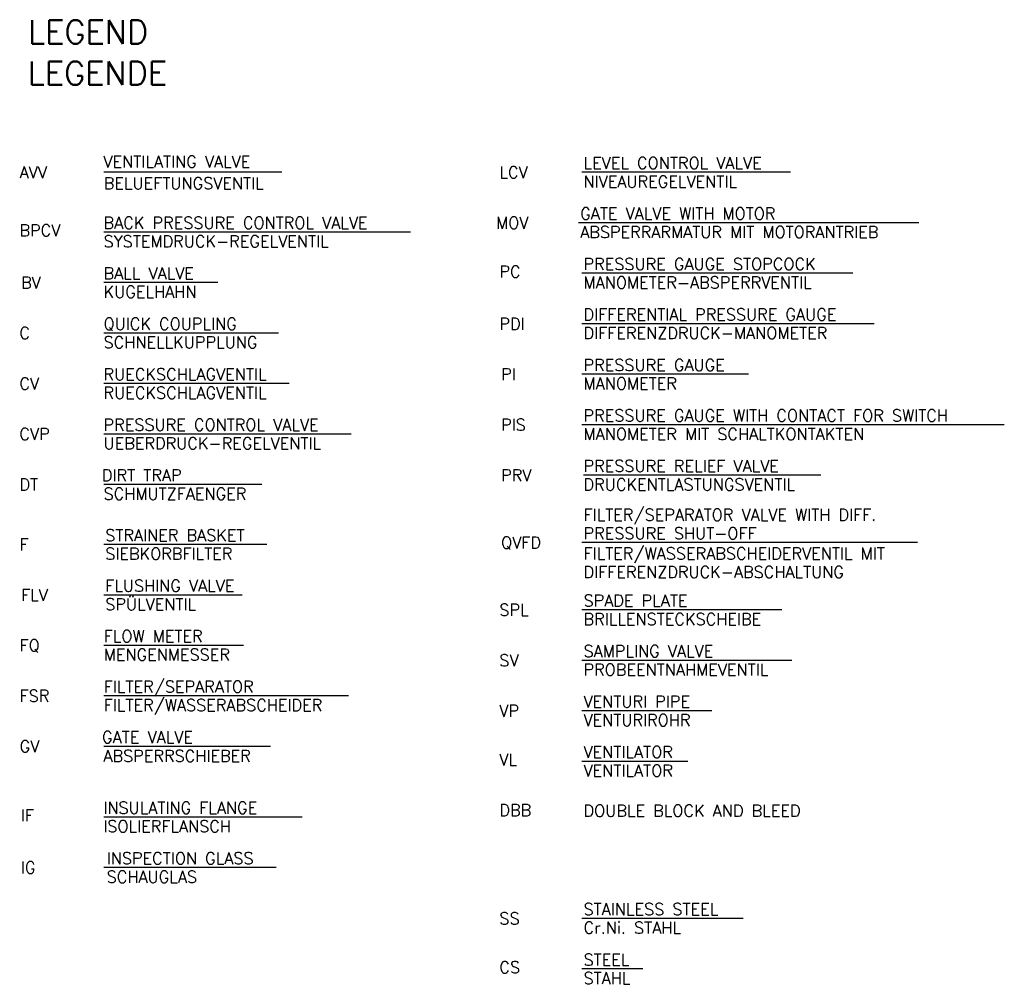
# Model space of a CAD drawing. Header units: millimetres. Extents: x -197187 to 241957296, y -45270 to 70505.
# Tile 100 of 116: x 69932 to 75784, y -4481 to 1251. Entities that reach past the tile are written whole.
import ezdxf
from ezdxf.enums import TextEntityAlignment as Align

# ---------------------------------------------------------------- set-up
doc = ezdxf.new("R2010")
doc.units = ezdxf.units.MM
doc.header["$LTSCALE"] = 0.5
doc.layers.add('44', color=7, linetype='Continuous')
doc.layers.add('8', color=7, linetype='Continuous')
doc.styles.add('ROMANS', font='ROMANS', dxfattribs={"height": 0.2})

msp = doc.modelspace()

# ---------------------------------------------------------------- linework, layer by layer
at = {"layer": '44', "linetype": 'Continuous'}
for p, q in [((71490.325, 344.1), (70431.749, 344.1)), ((74513.694, 344.1), (73273.375, 344.1)), ((75277.172, 44.1), (73253.375, 44.1)), ((72254.637, -11.075), (70431.749, -11.075)), ((74883.375, -255.9), (73273.375, -255.9)), ((71110.576, -311.48), (70431.749, -311.48)), ((75011.632, -555.9), (73273.375, -555.9)), ((71470.576, -611.48), (70431.749, -611.48)), ((74263.375, -855.9), (73273.375, -855.9)), ((71533.485, -911.075), (70431.749, -911.075)), ((75784.294, -1155.9), (73273.375, -1155.9)), ((71902.646, -1211.075), (70431.749, -1211.075)), ((74693.982, -1455.9), (73283.375, -1455.9)), ((71370.368, -1511.075), (70431.749, -1511.075)), ((71400.311, -1867.743), (70431.749, -1867.743)), ((75269.186, -1855.9), (73273.375, -1855.9)), ((71254.452, -2167.743), (70431.749, -2167.743)), ((74462.183, -2255.9), (73273.375, -2255.9)), ((71261.749, -2466.933), (70431.749, -2466.933)), ((74522.279, -2555.9), (73273.375, -2555.9)), ((71886.649, -2766.933), (70431.749, -2766.933)), ((74045.065, -2855.9), (73273.375, -2855.9)), ((71423.052, -3066.933), (70431.749, -3066.933)), ((73904.149, -3155.9), (73273.375, -3155.9)), ((71610.804, -3486.867), (70431.749, -3486.867)), ((71456.272, -3786.867), (70431.749, -3786.867)), ((74231.941, -4089.449), (73273.375, -4089.449)), ((73634.859, -4389.449), (73273.375, -4389.449))]:
    msp.add_line(p, q, dxfattribs=at)

# ---------------------------------------------------------------- texts
at = {"layer": '44', "linetype": 'Continuous', "style": 'ROMANS'}
msp.add_text('BELUEFTUNGSVENTIL', height=70, dxfattribs=at).set_placement((70431.749, 244.1))
at = {"layer": '8', "linetype": 'Continuous', "style": 'ROMANS'}
for s, height, p in [('LEGEND', 140, (69981.749, 1108.52)), ('LEGENDE', 140, (69979.887, 863.388)), ('VENTILATING VALVE', 70, (70429.887, 372.4)), ('LEVEL CONTROL VALVE', 70, (73283.375, 364.1)), ('NIVEAUREGELVENTIL', 70, (73283.375, 254.1)), ('GATE VALVE WITH MOTOR', 70, (73263.375, 64.1)), ('BACK PRESSURE CONTROL VALVE', 70, (70430.576, 8.925)), ('ABSPERRARMATUR MIT MOTORANTRIEB ', 70, (73263.375, -45.9)), ('SYSTEMDRUCK-REGELVENTIL', 70, (70430.576, -101.075)), ('MANOMETER-ABSPERRVENTIL', 70, (73283.375, -345.9)), ('KUGELHAHN', 70, (70430.576, -401.075)), ('DIFFERENTIAL PRESSURE GAUGE', 70, (73283.375, -535.9)), ('QUICK COUPLING', 70, (70430.576, -591.075)), ('DIFFERENZDRUCK-MANOMETER', 70, (73283.375, -645.9)), ('SCHNELLKUPPLUNG', 70, (70430.576, -701.075)), ('RUECKSCHLAGVENTIL', 70, (70430.576, -891.075)), ('MANOMETER', 70, (73283.375, -945.9)), ('RUECKSCHLAGVENTIL', 70, (70430.576, -1001.075)), ('PRESSURE GAUGE WITH CONTACT FOR SWITCH', 70, (73283.375, -1135.9)), ('PRESSURE CONTROL VALVE', 70, (70430.576, -1191.075)), ('MANOMETER MIT SCHALTKONTAKTEN', 70, (73283.375, -1245.9)), ('UEBERDRUCK-REGELVENTIL', 70, (70430.576, -1301.075)), ('PRESSURE RELIEF VALVE', 70, (73283.375, -1435.9)), ('DIRT TRAP', 70, (70420.576, -1491.075)), ('DRUCKENTLASTUNGSVENTIL', 70, (73283.375, -1545.9)), ('SCHMUTZFAENGER', 70, (70430.576, -1601.075)), ('FILTER/SEPARATOR VALVE WITH DIFF. ', 70, (73283.375, -1725.9)), ('STRAINER BASKET ', 70, (70440.576, -1847.338)), ('PRESSURE SHUT-OFF', 70, (73283.375, -1835.9)), ('SIEBKORBFILTER', 70, (70440.576, -1957.338)), ('FILTER/WASSERABSCHEIDERVENTIL MIT', 70, (73283.375, -1955.9)), ('DIFFERENZDRUCK-ABSCHALTUNG', 70, (73283.375, -2065.9)), ('FLUSHING VALVE', 70, (70440.576, -2147.338)), ('SPÜLVENTIL', 70, (70440.576, -2257.338)), ('BRILLENSTECKSCHEIBE', 70, (73283.375, -2345.9)), ('FLOW METER', 70, (70431.749, -2446.933)), ('MENGENMESSER', 70, (70431.749, -2556.933)), ('SAMPLING VALVE', 70, (73283.375, -2535.9)), ('PROBEENTNAHMEVENTIL', 70, (73283.375, -2645.9)), ('FILTER/SEPARATOR', 70, (70431.749, -2746.933)), ('FILTER/WASSERABSCHEIDER', 70, (70431.749, -2856.933)), ('VENTURI PIPE', 70, (73283.375, -2835.9)), ('VENTURIROHR', 70, (73283.375, -2945.9)), ('ABSPERRSCHIEBER', 70, (70429.887, -3158.633)), ('VENTILATOR', 70, (73283.375, -3135.9)), ('VENTILATOR', 70, (73283.375, -3245.9)), ('INSULATING FLANGE', 70, (70429.166, -3466.867)), ('DOUBLE BLOCK AND BLEED', 70, (73283.375, -3484.318)), ('ISOLIERFLANSCH', 70, (70429.166, -3576.867)), ('INSPECTION GLASS', 70, (70449.166, -3766.867)), ('SCHAUGLAS', 70, (70449.166, -3876.867)), ('STAINLESS STEEL', 70, (73283.375, -4069.449)), ('Cr.Ni. STAHL', 70, (73283.375, -4179.449)), ('STEEL', 70, (73283.375, -4369.449)), ('STAHL', 70, (73283.375, -4479.449))]:
    msp.add_text(s, height=height, dxfattribs=at).set_placement(p)
for s, p in [('AVV', (69931.749, 344.1)), ('LCV', (72783.375, 344.1)), ('MOV', (72763.375, 44.1)), ('BPCV', (69930.576, -1.075)), ('PC', (72783.375, -245.9)), ('BV', (69940.576, -311.075)), ('PDI', (72783.375, -555.9)), ('C', (69930.576, -611.075)), ('CV', (69930.576, -911.075)), ('PI', (72793.375, -855.9)), ('PIS', (72793.375, -1155.9)), ('CVP', (69930.576, -1211.075)), ('PRV', (72793.375, -1455.9)), ('DT', (69930.576, -1511.075)), ('F', (69931.749, -1867.338)), ('QVFD', (72793.375, -1855.9)), ('FLV', (69940.576, -2167.338)), ('SPL', (72783.375, -2255.9)), ('FQ', (69931.749, -2466.933)), ('SV', (72783.375, -2555.9)), ('FSR', (69931.749, -2766.933)), ('VP', (72783.375, -2855.9)), ('GV', (69931.749, -3066.933)), ('VL', (72783.375, -3145.9)), ('IF', (69939.166, -3476.867)), ('DBB', (72783.375, -3445.9)), ('IG', (69939.166, -3786.867)), ('SS', (72783.375, -4089.449)), ('CS', (72783.375, -4379.449))]:
    msp.add_text(s, height=70, dxfattribs=at).set_placement(p, align=Align.MIDDLE_LEFT)
for s, p in [('PRESSURE GAUGE STOPCOCK', (73283.375, -165.9)), ('BALL VALVE', (70430.576, -221.075)), ('PRESSURE GAUGE', (73283.375, -765.9)), ('SPADE PLATE', (73283.375, -2165.9)), ('GATE VALVE', (70421.749, -2976.933))]:
    msp.add_text(s, height=70, dxfattribs=at).set_placement(p, align=Align.TOP_LEFT)

doc.saveas('drawing.dxf')
